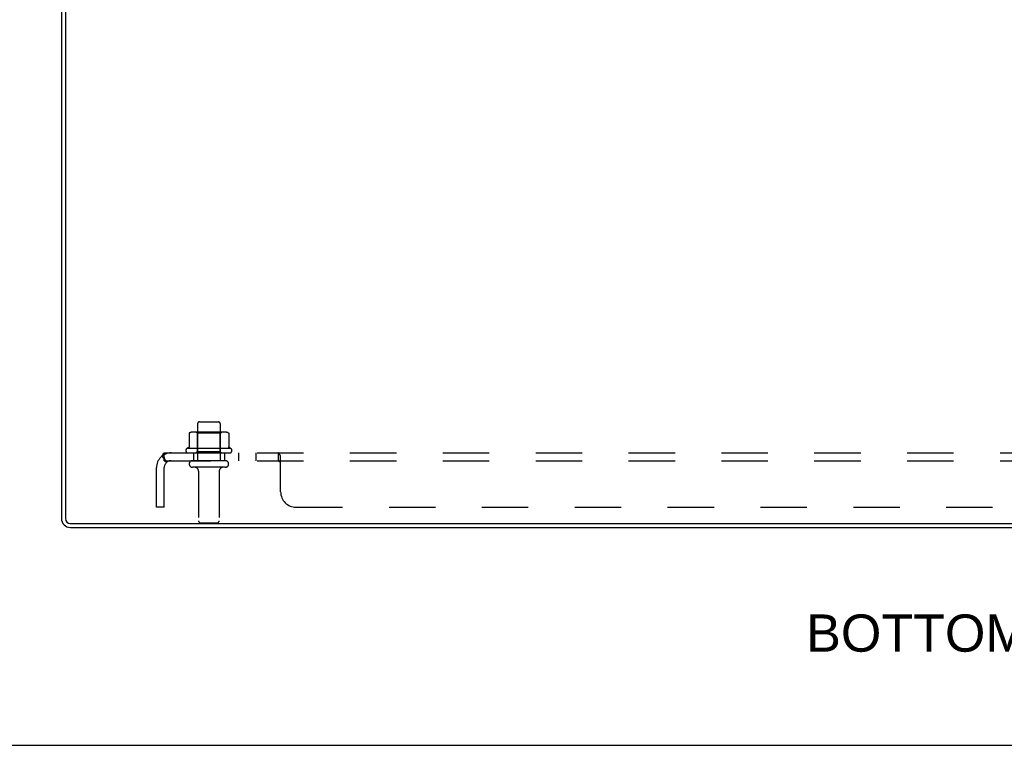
# Model space of a CAD drawing. Header units: inches. Extents: x 0 to 136, y 0 to 88.
# Tile 14 of 60: x 28 to 43, y 0 to 12. Entities that reach past the tile are written whole.
import ezdxf

# ---------------------------------------------------------------- set-up
doc = ezdxf.new("R2010")
doc.units = ezdxf.units.IN
doc.header["$LTSCALE"] = 7.48
doc.header["$MEASUREMENT"] = 0
doc.linetypes.add('HIDDEN', pattern=[0.2, 0.1, -0.1])
doc.layers.get('0').update_dxf_attribs({"linetype": 'CONTINUOUS'})
for name, color, linetype in [('DEFAULT_2', 8, 'HIDDEN'), ('DIMENSIONS', 7, 'CONTINUOUS'), ('SUBPANEL', 7, 'CONTINUOUS')]:
    doc.layers.add(name, color=color, linetype=linetype)
doc.styles.get("Standard").update_dxf_attribs({"font": 'arial.ttf'})

msp = doc.modelspace()

# ---------------------------------------------------------------- linework, layer by layer
at = {"color": 3, "linetype": 'Continuous'}
for p, q in [((28.297, 15.365), (28.297, 3.655)), ((28.36, 15.367), (28.36, 3.653)), ((28.44, 3.573), (58.154, 3.573)), ((28.442, 3.51), (58.152, 3.51))]:
    msp.add_line(p, q, dxfattribs=at)
at = {"color": 7, "linetype": 'Continuous'}
msp.add_line((0, 0), (136, 0), dxfattribs=at)
at = {"color": 3, "linetype": 'Continuous'}
for centre, radius in [((28.442, 3.655), 0.145), ((28.44, 3.653), 0.08)]:
    msp.add_arc(centre, radius, 180, 270, dxfattribs=at)
at = {"layer": 'DEFAULT_2', "color": 8, "linetype": 'HIDDEN'}
for p, q in [((30.489, 5.18), (30.489, 4.585)), ((30.519, 5.21), (30.825, 5.21)), ((30.855, 5.18), (30.855, 4.585)), ((30.353, 5.024), (30.353, 4.806)), ((30.928, 5.046), (30.416, 5.046)), ((30.489, 5.026), (30.469, 5.046)), ((30.489, 4.73), (30.489, 5.026)), ((30.856, 5.026), (30.489, 5.026)), ((30.856, 5.026), (30.876, 5.046)), ((30.856, 4.73), (30.856, 5.026)), ((30.991, 5.024), (30.991, 4.806)), ((31.028, 4.78), (30.316, 4.78)), ((30.338, 4.71), (31.006, 4.71)), ((30.489, 4.73), (30.469, 4.71)), ((30.856, 4.73), (30.489, 4.73)), ((30.856, 4.73), (30.876, 4.71)), ((30.937, 4.585), (30.408, 4.585)), ((30.937, 4.479), (30.408, 4.479)), ((30.506, 4.416), (30.506, 3.615)), ((30.838, 4.416), (30.838, 3.615)), ((30.536, 3.585), (30.808, 3.585))]:
    msp.add_line(p, q, dxfattribs=at)
for points in [[(30.359, 5.033), (30.358, 5.033), (30.356, 5.032), (30.355, 5.03), (30.354, 5.029), (30.354, 5.027), (30.353, 5.026), (30.353, 5.024)], [(30.985, 5.033), (30.986, 5.033), (30.988, 5.032), (30.989, 5.03), (30.99, 5.029), (30.99, 5.027), (30.991, 5.026), (30.991, 5.024)], [(30.353, 4.806), (30.353, 4.805), (30.353, 4.804), (30.353, 4.803), (30.352, 4.802), (30.352, 4.801), (30.352, 4.801), (30.351, 4.8), (30.351, 4.8), (30.35, 4.799), (30.35, 4.799), (30.35, 4.799), (30.35, 4.798), (30.349, 4.798), (30.349, 4.798), (30.349, 4.798), (30.348, 4.798), (30.348, 4.797), (30.348, 4.797)], [(30.996, 4.797), (30.996, 4.797), (30.996, 4.798), (30.995, 4.798), (30.995, 4.798), (30.995, 4.798), (30.995, 4.798), (30.994, 4.799), (30.994, 4.799), (30.994, 4.799), (30.993, 4.8), (30.993, 4.8), (30.993, 4.801), (30.992, 4.801), (30.992, 4.802), (30.992, 4.803), (30.991, 4.804), (30.991, 4.805), (30.991, 4.806)]]:
    msp.add_lwpolyline(points, dxfattribs=at)
for centre, radius, start, end in [((30.519, 5.18), 0.03, 90, 180), ((30.825, 5.18), 0.03, 0, 90), ((30.416, 4.904), 0.141, 90, 113.95), ((30.928, 4.904), 0.141, 66.05, 90), ((30.338, 4.748), 0.0384, 124.4497, 270), ((30.672, 4.179), 0.698, 117.6814, 120.6631), ((30.672, 4.179), 0.698, 59.3369, 62.3186), ((31.006, 4.748), 0.0384, 270, 55.5503), ((30.408, 4.532), 0.053, 90, 270), ((30.444, 4.416), 0.0625, 0, 90), ((30.901, 4.416), 0.0625, 90, 180), ((30.937, 4.532), 0.053, 270, 90), ((30.536, 3.615), 0.03, 180, 270), ((30.808, 3.615), 0.03, 270, 360)]:
    msp.add_arc(centre, radius, start, end, dxfattribs=at)
at = {"layer": 'SUBPANEL', "color": 8, "linetype": 'HIDDEN'}
for p, q in [((29.915, 4.656), (29.994, 4.559)), ((29.953, 4.585), (29.953, 4.71)), ((29.953, 4.71), (56.641, 4.71)), ((29.953, 4.641), (29.953, 4.641)), ((29.958, 4.622), (29.958, 4.624)), ((29.959, 4.621), (29.958, 4.622)), ((29.959, 4.619), (29.959, 4.621)), ((29.96, 4.618), (29.959, 4.619)), ((29.96, 4.616), (29.96, 4.618)), ((29.961, 4.614), (29.96, 4.616)), ((30.422, 4.71), (30.422, 4.585)), ((30.922, 4.71), (30.922, 4.585)), ((31.15, 4.71), (31.15, 4.585)), ((31.431, 4.71), (31.431, 4.585)), ((31.793, 4.585), (31.793, 4.71)), ((31.794, 4.71), (31.793, 4.71)), ((31.807, 4.699), (31.805, 4.701)), ((31.817, 4.677), (31.814, 4.684)), ((31.828, 4.085), (31.828, 4.656)), ((29.828, 3.835), (29.828, 4.473)), ((29.953, 4.585), (56.641, 4.585)), ((29.953, 3.835), (29.953, 4.473)), ((29.981, 4.567), (29.975, 4.571)), ((31.794, 4.585), (31.793, 4.585)), ((31.808, 4.571), (31.805, 4.575)), ((31.82, 4.559), (31.819, 4.56)), ((29.953, 3.835), (29.828, 3.835)), ((32.078, 3.835), (54.516, 3.835))]:
    msp.add_line(p, q, dxfattribs=at)
for points in [[(29.915, 4.656), (29.917, 4.657), (29.919, 4.659), (29.92, 4.662), (29.922, 4.664), (29.924, 4.667), (29.926, 4.671), (29.927, 4.674), (29.929, 4.677), (29.93, 4.681)], [(29.93, 4.681), (29.933, 4.687), (29.935, 4.69), (29.936, 4.693), (29.937, 4.696), (29.939, 4.699), (29.941, 4.701), (29.942, 4.704), (29.944, 4.706), (29.946, 4.707), (29.947, 4.708), (29.949, 4.709), (29.951, 4.709), (29.952, 4.71), (29.953, 4.71)], [(29.958, 4.624), (29.957, 4.626), (29.957, 4.626), (29.957, 4.627), (29.957, 4.628), (29.956, 4.629), (29.956, 4.629), (29.956, 4.63), (29.956, 4.631), (29.956, 4.632), (29.955, 4.632), (29.955, 4.633), (29.955, 4.634), (29.955, 4.635), (29.955, 4.635), (29.955, 4.636), (29.954, 4.637), (29.954, 4.637), (29.954, 4.638), (29.954, 4.639), (29.954, 4.639), (29.954, 4.64), (29.954, 4.641), (29.954, 4.641), (29.953, 4.642), (29.953, 4.642), (29.953, 4.643), (29.953, 4.643), (29.953, 4.644), (29.953, 4.644)], [(29.953, 4.644), (29.953, 4.644), (29.953, 4.644), (29.953, 4.644), (29.953, 4.644), (29.953, 4.644), (29.953, 4.644), (29.953, 4.644), (29.953, 4.643), (29.953, 4.643), (29.953, 4.642), (29.953, 4.642), (29.953, 4.641)], [(29.976, 4.581), (29.976, 4.581), (29.976, 4.581), (29.976, 4.581), (29.976, 4.581), (29.976, 4.581), (29.976, 4.581), (29.976, 4.582), (29.975, 4.582), (29.975, 4.583), (29.975, 4.583), (29.974, 4.583), (29.974, 4.584), (29.974, 4.585), (29.974, 4.585), (29.973, 4.586), (29.973, 4.586), (29.973, 4.587), (29.972, 4.587), (29.972, 4.588), (29.972, 4.589), (29.971, 4.589), (29.971, 4.59), (29.971, 4.591), (29.97, 4.591), (29.97, 4.592), (29.969, 4.593), (29.969, 4.594), (29.969, 4.594), (29.968, 4.595), (29.968, 4.596), (29.968, 4.597), (29.967, 4.598), (29.967, 4.598), (29.967, 4.599), (29.966, 4.6), (29.966, 4.601), (29.966, 4.602), (29.965, 4.603), (29.965, 4.604), (29.964, 4.604), (29.964, 4.605), (29.964, 4.606), (29.963, 4.607), (29.963, 4.608), (29.963, 4.609), (29.962, 4.61), (29.962, 4.611), (29.962, 4.612), (29.961, 4.613), (29.961, 4.613), (29.961, 4.614)], [(31.805, 4.701), (31.803, 4.704), (31.802, 4.706), (31.8, 4.707), (31.798, 4.708), (31.797, 4.709), (31.795, 4.709), (31.794, 4.71), (31.793, 4.71)], [(31.811, 4.69), (31.81, 4.693), (31.808, 4.696), (31.807, 4.699)], [(31.814, 4.684), (31.813, 4.687), (31.811, 4.69)], [(31.825, 4.659), (31.824, 4.662), (31.823, 4.664), (31.821, 4.667), (31.82, 4.671), (31.818, 4.674), (31.817, 4.677)], [(31.828, 4.656), (31.827, 4.657), (31.825, 4.659)], [(29.975, 4.571), (29.974, 4.573), (29.972, 4.575), (29.97, 4.577), (29.968, 4.578), (29.965, 4.58), (29.963, 4.581), (29.961, 4.582), (29.96, 4.583), (29.958, 4.584), (29.956, 4.584), (29.955, 4.585), (29.953, 4.585)], [(29.973, 4.584), (29.974, 4.584), (29.974, 4.584), (29.974, 4.583), (29.975, 4.583), (29.975, 4.582), (29.975, 4.582), (29.976, 4.582), (29.976, 4.581), (29.976, 4.581), (29.976, 4.581), (29.976, 4.581), (29.976, 4.581)], [(29.994, 4.559), (29.994, 4.559), (29.993, 4.559), (29.992, 4.559), (29.992, 4.559), (29.991, 4.559), (29.99, 4.559), (29.989, 4.56), (29.988, 4.561), (29.986, 4.562), (29.985, 4.563), (29.984, 4.564), (29.982, 4.565), (29.981, 4.567)], [(31.803, 4.578), (31.802, 4.58), (31.8, 4.581), (31.799, 4.582), (31.798, 4.583), (31.796, 4.584), (31.795, 4.584), (31.794, 4.585), (31.793, 4.585)], [(31.805, 4.575), (31.804, 4.577), (31.803, 4.578), (31.802, 4.58), (31.8, 4.581), (31.799, 4.582)], [(31.816, 4.562), (31.815, 4.563), (31.813, 4.564), (31.812, 4.565), (31.811, 4.567), (31.81, 4.568), (31.809, 4.57), (31.808, 4.571)], [(31.828, 4.559), (31.827, 4.559), (31.825, 4.559), (31.824, 4.559), (31.823, 4.559), (31.821, 4.559), (31.82, 4.559), (31.819, 4.56), (31.817, 4.561), (31.816, 4.562), (31.815, 4.563), (31.813, 4.564), (31.812, 4.565), (31.811, 4.567)], [(31.828, 4.559), (31.827, 4.559), (31.825, 4.559), (31.824, 4.559)]]:
    msp.add_lwpolyline(points, dxfattribs=at)
for centre, radius, start, end in [((30.065, 4.473), 0.237, 90, 180), ((30.065, 4.473), 0.112, 90, 180), ((32.078, 4.085), 0.25, 180, 270)]:
    msp.add_arc(centre, radius, start, end, dxfattribs=at)

# ---------------------------------------------------------------- texts
at = {"layer": 'DIMENSIONS', "color": 2, "linetype": 'Continuous', "insert": (43.274, 2.108), "char_height": 0.6, "width": 5.94647, "attachment_point": 2, "line_spacing_factor": 0.9}
msp.add_mtext('BOTTOM VIEW', dxfattribs=at)

doc.saveas('drawing.dxf')
